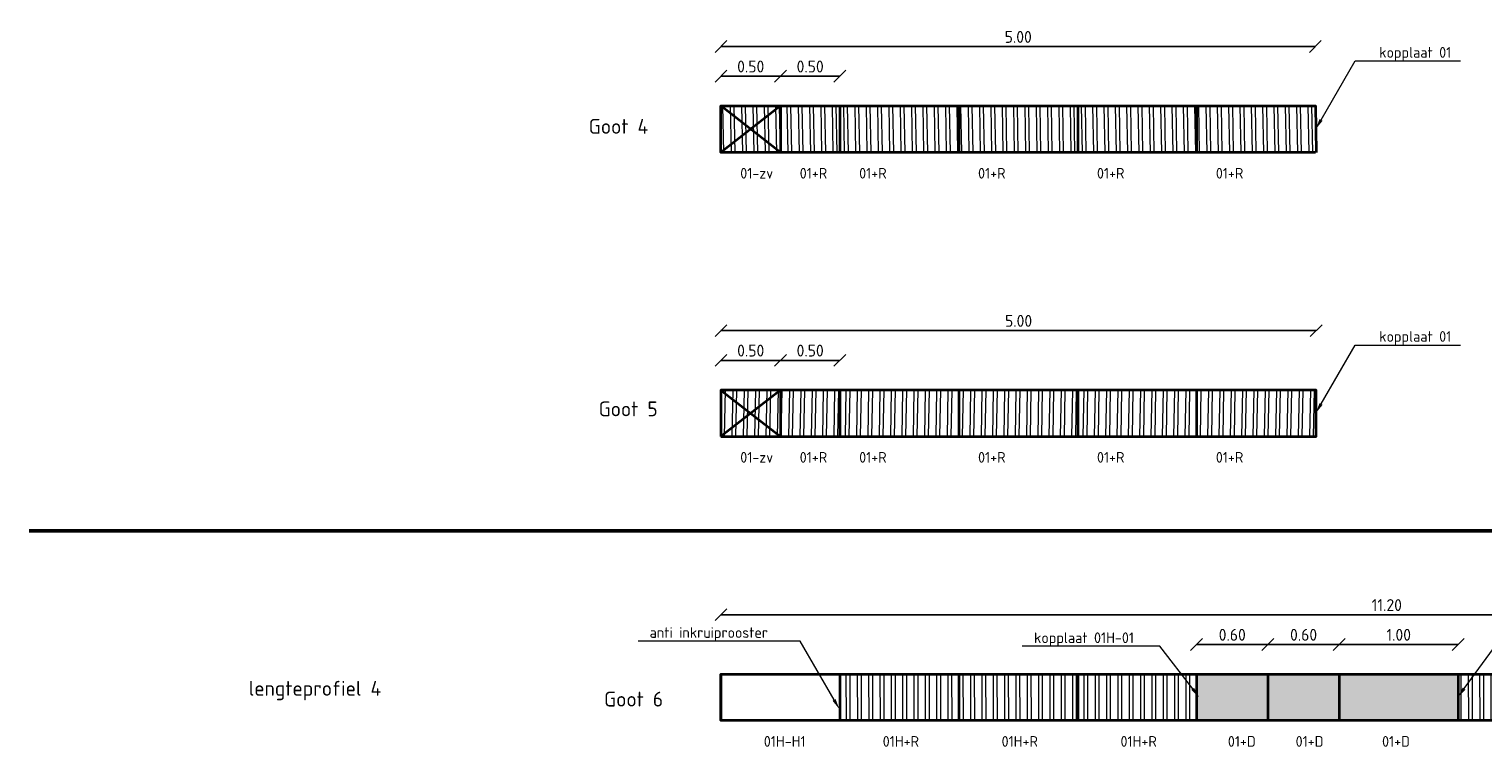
# Model space of a CAD drawing. Header units: metres. Extents: x 2158 to 2361, y 3646 to 3696.
# Tile 39 of 44: x 2232 to 2244, y 3667 to 3673. Entities that reach past the tile are written whole.
import ezdxf
from ezdxf import colors
from ezdxf.entities.mleader import LeaderData, LeaderLine
from ezdxf.math import Vec2, Vec3

# ---------------------------------------------------------------- set-up
doc = ezdxf.new("R2010")
doc.units = ezdxf.units.M
doc.header["$LTSCALE"] = 5
doc.linetypes.add('XX-CENTER', pattern=[8, 5, -1, 1, -1])
for name, color, linetype, lineweight in [('N-WE-RI-HWA_GOOT_LIJNGOOT-G gesloten', 1, 'Continuous', 35), ('N-WE-RI-HWA_GOOT_LIJNGOOT-rooster-V', 253, 'Continuous', 18), ('N-WE-RI-HWA_GOOT_LIJNGOOT-V gesloten', 253, 'Continuous', 18), ('N-WE-RI-HWA_GOOT_ROOSTERGOOT-T18', 10, 'Continuous', 18), ('N-WE-RI-HWA_uitstroombak-G', 3, 'Continuous', 25), ('X-XX-AL-PEIL-T18', 10, 'Continuous', 18), ('X-XX-AL-VERWIJZING_DOORSNEDE-G', 70, 'XX-CENTER', 50)]:
    doc.layers.add(name, color=color, linetype=linetype, lineweight=lineweight)
doc.layers.add('TL00_HULPLAAG', color=211, linetype='Continuous', plot=False)
doc.layers.add('TM00_MAATVOERING', color=1, linetype='Continuous')
doc.styles.add('NLCS-ISO', font='NLCS-ISO.ttf')
doc.styles.add('NLCS-ISO-M50-T18', font='NLCS-ISO.ttf', dxfattribs={"height": 0.09})
doc.styles.add('NLCS-ISO-M50-T25', font='NLCS-ISO.ttf', dxfattribs={"height": 0.125})
doc.dimstyles.new('NLCS RODOR-DIM-050', dxfattribs={"dimscale": 0.05, "dimtxt": 2, "dimasz": 2, "dimexe": 1.25, "dimexo": 0.625, "dimtad": 1, "dimzin": 1, "dimdsep": 46, "dimtxsty": 'NLCS-ISO', "dimblk": 'OBLIQUE', "dimcen": 0, "dimse1": 1, "dimse2": 1, "dimclrd": 256, "dimclre": 1, "dimclrt": 256, "dimadec": 0, "dimazin": 0, "dimtfac": 1, "dimtmove": 2, "dimatfit": 3, "dimfxl": 1, "dimtolj": 1, "dimtzin": 0, "dimlwd": -1, "dimlwe": -1, "dimarcsym": 0})

# ---------------------------------------------------------------- blocks, each defined once
blk = doc.blocks.new('_Oblique')
at = {"color": 0, "linetype": 'ByBlock', "lineweight": -2}
blk.add_line((-0.5, -0.5), (0.5, 0.5), dxfattribs=at)
blk = doc.blocks.new('*D7')
at = {"layer": 'Defpoints', "color": 0, "transparency": 16777216}
for p in [(2242.379, 3672.984), (2237.38, 3672.484), (2242.379, 3672.484)]:
    blk.add_point(p, dxfattribs=at)
at = {"layer": 'TM00_MAATVOERING', "transparency": 16777216}
blk.add_line((2237.38, 3672.984), (2242.379, 3672.984), dxfattribs=at)
at = {"layer": 'TM00_MAATVOERING', "transparency": 16777216, "xscale": 0.1, "yscale": 0.1, "zscale": 0.1, "rotation": 180}
blk.add_blockref('_Oblique', (2237.38, 3672.984), dxfattribs=at)
at = {"layer": 'TM00_MAATVOERING', "transparency": 16777216, "xscale": 0.1, "yscale": 0.1, "zscale": 0.1}
blk.add_blockref('_Oblique', (2242.379, 3672.984), dxfattribs=at)
at = {"layer": 'TM00_MAATVOERING', "transparency": 16777216, "insert": (2239.88, 3673.065), "char_height": 0.1, "attachment_point": 5, "style": 'NLCS-ISO'}
blk.add_mtext('\\A1;5.00', dxfattribs=at)
blk = doc.blocks.new('*D8')
at = {"layer": 'Defpoints', "color": 0, "transparency": 16777216}
for p in [(2237.88, 3672.734), (2237.38, 3672.484), (2237.88, 3672.484)]:
    blk.add_point(p, dxfattribs=at)
at = {"layer": 'TM00_MAATVOERING', "transparency": 16777216}
blk.add_line((2237.38, 3672.734), (2237.88, 3672.734), dxfattribs=at)
at = {"layer": 'TM00_MAATVOERING', "transparency": 16777216, "xscale": 0.1, "yscale": 0.1, "zscale": 0.1, "rotation": 180}
blk.add_blockref('_Oblique', (2237.38, 3672.734), dxfattribs=at)
at = {"layer": 'TM00_MAATVOERING', "transparency": 16777216, "xscale": 0.1, "yscale": 0.1, "zscale": 0.1}
blk.add_blockref('_Oblique', (2237.88, 3672.734), dxfattribs=at)
at = {"layer": 'TM00_MAATVOERING', "transparency": 16777216, "insert": (2237.63, 3672.816), "char_height": 0.1, "attachment_point": 5, "style": 'NLCS-ISO'}
blk.add_mtext('\\A1;0.50', dxfattribs=at)
blk = doc.blocks.new('*D9')
at = {"layer": 'Defpoints', "color": 0, "transparency": 16777216}
for p in [(2238.38, 3672.734), (2237.88, 3672.484), (2238.38, 3672.484)]:
    blk.add_point(p, dxfattribs=at)
at = {"layer": 'TM00_MAATVOERING', "transparency": 16777216}
blk.add_line((2237.88, 3672.734), (2238.38, 3672.734), dxfattribs=at)
at = {"layer": 'TM00_MAATVOERING', "transparency": 16777216, "xscale": 0.1, "yscale": 0.1, "zscale": 0.1, "rotation": 180}
blk.add_blockref('_Oblique', (2237.88, 3672.734), dxfattribs=at)
at = {"layer": 'TM00_MAATVOERING', "transparency": 16777216, "xscale": 0.1, "yscale": 0.1, "zscale": 0.1}
blk.add_blockref('_Oblique', (2238.38, 3672.734), dxfattribs=at)
at = {"layer": 'TM00_MAATVOERING', "transparency": 16777216, "insert": (2238.13, 3672.816), "char_height": 0.1, "attachment_point": 5, "style": 'NLCS-ISO'}
blk.add_mtext('\\A1;0.50', dxfattribs=at)
blk = doc.blocks.new('*D10')
at = {"layer": 'Defpoints', "color": 0, "transparency": 16777216}
for p in [(2242.385, 3670.594), (2237.38, 3670.094), (2242.385, 3670.094)]:
    blk.add_point(p, dxfattribs=at)
at = {"layer": 'TM00_MAATVOERING', "transparency": 16777216}
blk.add_line((2237.38, 3670.594), (2242.385, 3670.594), dxfattribs=at)
at = {"layer": 'TM00_MAATVOERING', "transparency": 16777216, "xscale": 0.1, "yscale": 0.1, "zscale": 0.1, "rotation": 180}
blk.add_blockref('_Oblique', (2237.38, 3670.594), dxfattribs=at)
at = {"layer": 'TM00_MAATVOERING', "transparency": 16777216, "xscale": 0.1, "yscale": 0.1, "zscale": 0.1}
blk.add_blockref('_Oblique', (2242.385, 3670.594), dxfattribs=at)
at = {"layer": 'TM00_MAATVOERING', "transparency": 16777216, "insert": (2239.883, 3670.676), "char_height": 0.1, "attachment_point": 5, "style": 'NLCS-ISO'}
blk.add_mtext('\\A1;5.00', dxfattribs=at)
blk = doc.blocks.new('*D11')
at = {"layer": 'Defpoints', "color": 0, "transparency": 16777216}
for p in [(2237.88, 3670.344), (2237.38, 3670.094), (2237.88, 3670.094)]:
    blk.add_point(p, dxfattribs=at)
at = {"layer": 'TM00_MAATVOERING', "transparency": 16777216}
blk.add_line((2237.38, 3670.344), (2237.88, 3670.344), dxfattribs=at)
at = {"layer": 'TM00_MAATVOERING', "transparency": 16777216, "xscale": 0.1, "yscale": 0.1, "zscale": 0.1, "rotation": 180}
blk.add_blockref('_Oblique', (2237.38, 3670.344), dxfattribs=at)
at = {"layer": 'TM00_MAATVOERING', "transparency": 16777216, "xscale": 0.1, "yscale": 0.1, "zscale": 0.1}
blk.add_blockref('_Oblique', (2237.88, 3670.344), dxfattribs=at)
at = {"layer": 'TM00_MAATVOERING', "transparency": 16777216, "insert": (2237.63, 3670.426), "char_height": 0.1, "attachment_point": 5, "style": 'NLCS-ISO'}
blk.add_mtext('\\A1;0.50', dxfattribs=at)
blk = doc.blocks.new('*D12')
at = {"layer": 'Defpoints', "color": 0, "transparency": 16777216}
for p in [(2238.38, 3670.344), (2237.88, 3670.094), (2238.38, 3670.094)]:
    blk.add_point(p, dxfattribs=at)
at = {"layer": 'TM00_MAATVOERING', "transparency": 16777216}
blk.add_line((2237.88, 3670.344), (2238.38, 3670.344), dxfattribs=at)
at = {"layer": 'TM00_MAATVOERING', "transparency": 16777216, "xscale": 0.1, "yscale": 0.1, "zscale": 0.1, "rotation": 180}
blk.add_blockref('_Oblique', (2237.88, 3670.344), dxfattribs=at)
at = {"layer": 'TM00_MAATVOERING', "transparency": 16777216, "xscale": 0.1, "yscale": 0.1, "zscale": 0.1}
blk.add_blockref('_Oblique', (2238.38, 3670.344), dxfattribs=at)
at = {"layer": 'TM00_MAATVOERING', "transparency": 16777216, "insert": (2238.13, 3670.426), "char_height": 0.1, "attachment_point": 5, "style": 'NLCS-ISO'}
blk.add_mtext('\\A1;0.50', dxfattribs=at)
blk = doc.blocks.new('*D13')
at = {"layer": 'Defpoints', "color": 0, "transparency": 16777216}
for p in [(2248.58, 3668.204), (2237.38, 3667.704), (2248.58, 3667.704)]:
    blk.add_point(p, dxfattribs=at)
at = {"layer": 'TM00_MAATVOERING', "transparency": 16777216}
blk.add_line((2237.38, 3668.204), (2248.58, 3668.204), dxfattribs=at)
at = {"layer": 'TM00_MAATVOERING', "transparency": 16777216, "xscale": 0.1, "yscale": 0.1, "zscale": 0.1, "rotation": 180}
blk.add_blockref('_Oblique', (2237.38, 3668.204), dxfattribs=at)
at = {"layer": 'TM00_MAATVOERING', "transparency": 16777216, "xscale": 0.1, "yscale": 0.1, "zscale": 0.1}
blk.add_blockref('_Oblique', (2248.58, 3668.204), dxfattribs=at)
at = {"layer": 'TM00_MAATVOERING', "transparency": 16777216, "insert": (2242.98, 3668.285), "char_height": 0.1, "attachment_point": 5, "style": 'NLCS-ISO'}
blk.add_mtext('\\A1;11.20', dxfattribs=at)
blk = doc.blocks.new('*D14')
at = {"layer": 'Defpoints', "color": 0, "transparency": 16777216}
for p in [(2241.98, 3667.954), (2241.38, 3667.704), (2241.98, 3667.704)]:
    blk.add_point(p, dxfattribs=at)
at = {"layer": 'TM00_MAATVOERING', "transparency": 16777216}
blk.add_line((2241.38, 3667.954), (2241.98, 3667.954), dxfattribs=at)
at = {"layer": 'TM00_MAATVOERING', "transparency": 16777216, "xscale": 0.1, "yscale": 0.1, "zscale": 0.1, "rotation": 180}
blk.add_blockref('_Oblique', (2241.38, 3667.954), dxfattribs=at)
at = {"layer": 'TM00_MAATVOERING', "transparency": 16777216, "xscale": 0.1, "yscale": 0.1, "zscale": 0.1}
blk.add_blockref('_Oblique', (2241.98, 3667.954), dxfattribs=at)
at = {"layer": 'TM00_MAATVOERING', "transparency": 16777216, "insert": (2241.68, 3668.035), "char_height": 0.1, "attachment_point": 5, "style": 'NLCS-ISO'}
blk.add_mtext('\\A1;0.60', dxfattribs=at)
blk = doc.blocks.new('*D15')
at = {"layer": 'Defpoints', "color": 0, "transparency": 16777216}
for p in [(2242.58, 3667.954), (2241.98, 3667.704), (2242.58, 3667.704)]:
    blk.add_point(p, dxfattribs=at)
at = {"layer": 'TM00_MAATVOERING', "transparency": 16777216}
blk.add_line((2241.98, 3667.954), (2242.58, 3667.954), dxfattribs=at)
at = {"layer": 'TM00_MAATVOERING', "transparency": 16777216, "xscale": 0.1, "yscale": 0.1, "zscale": 0.1, "rotation": 180}
blk.add_blockref('_Oblique', (2241.98, 3667.954), dxfattribs=at)
at = {"layer": 'TM00_MAATVOERING', "transparency": 16777216, "xscale": 0.1, "yscale": 0.1, "zscale": 0.1}
blk.add_blockref('_Oblique', (2242.58, 3667.954), dxfattribs=at)
at = {"layer": 'TM00_MAATVOERING', "transparency": 16777216, "insert": (2242.28, 3668.035), "char_height": 0.1, "attachment_point": 5, "style": 'NLCS-ISO'}
blk.add_mtext('\\A1;0.60', dxfattribs=at)
blk = doc.blocks.new('*D50')
at = {"layer": 'Defpoints', "color": 0, "transparency": 16777216}
for p in [(2243.58, 3667.954), (2242.58, 3667.704), (2243.58, 3667.704)]:
    blk.add_point(p, dxfattribs=at)
at = {"layer": 'TM00_MAATVOERING', "transparency": 16777216}
blk.add_line((2242.58, 3667.954), (2243.58, 3667.954), dxfattribs=at)
at = {"layer": 'TM00_MAATVOERING', "transparency": 16777216, "xscale": 0.1, "yscale": 0.1, "zscale": 0.1, "rotation": 180}
blk.add_blockref('_Oblique', (2242.58, 3667.954), dxfattribs=at)
at = {"layer": 'TM00_MAATVOERING', "transparency": 16777216, "xscale": 0.1, "yscale": 0.1, "zscale": 0.1}
blk.add_blockref('_Oblique', (2243.58, 3667.954), dxfattribs=at)
at = {"layer": 'TM00_MAATVOERING', "transparency": 16777216, "insert": (2243.08, 3668.035), "char_height": 0.1, "attachment_point": 5, "style": 'NLCS-ISO'}
blk.add_mtext('\\A1;1.00', dxfattribs=at)

msp = doc.modelspace()

# ---------------------------------------------------------------- hatches: boundary and pattern name
at = {"layer": 'N-WE-RI-HWA_GOOT_LIJNGOOT-rooster-V'}
h = msp.add_hatch(dxfattribs=at)
h.set_pattern_fill('ANSI32', color=256, scale=0.01, angle=46.0474)
h.set_pattern_definition([(91.047365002, (-431933.45971, -228336.50038), (-0.095234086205, -0.00174106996), []), (91.047365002, (-431933.42855, -228336.46806), (-0.095234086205, -0.00174106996), [])])
h.paths.add_polyline_path([(2242.385, 3672.094), (2242.379, 3672.484), (2237.38, 3672.484), (2237.38, 3672.094)])
h = msp.add_hatch(dxfattribs=at)
h.set_pattern_fill('ANSI32', color=256, scale=0.01, angle=43.9147)
h.set_pattern_definition([(88.91471806, (-385753.66947, -299290.4943), (-0.095232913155, 0.00180409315), []), (88.91471806, (-385753.63712, -299290.46316), (-0.095232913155, 0.00180409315), [])])
h.paths.add_polyline_path([(2237.38, 3669.704), (2242.385, 3669.704), (2242.385, 3670.094), (2237.375, 3670.094)])
h = msp.add_hatch(dxfattribs=at)
h.set_pattern_fill('ANSI32', color=256, scale=0.01, angle=45.09)
h.set_pattern_definition([(90.08996582, (-81689.22613, -481244.896035), (-0.09524988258, -0.000149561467), []), (90.08996582, (-81689.19443, -481244.86424), (-0.09524988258, -0.000149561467), [])])
h.paths.add_polyline_path([(2241.38, 3667.704), (2240.38, 3667.704), (2240.38, 3667.314), (2241.38, 3667.314)])
h.paths.add_polyline_path([(2240.38, 3667.704), (2239.38, 3667.704), (2239.38, 3667.314), (2240.38, 3667.314)])
h.paths.add_polyline_path([(2239.38, 3667.704), (2238.38, 3667.704), (2238.38, 3667.314), (2239.38, 3667.314)])
h = msp.add_hatch(dxfattribs=at)
h.set_pattern_fill('ANSI32', color=256, scale=0.01, angle=45.09)
h.set_pattern_definition([(90.08996582, (-81689.32613, -481244.89608), (-0.09524988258, -0.000149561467), []), (90.08996582, (-81689.29443, -481244.86428), (-0.09524988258, -0.000149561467), [])])
h.paths.add_polyline_path([(2248.58, 3667.704), (2247.58, 3667.704), (2247.58, 3667.314), (2248.58, 3667.314)])
h.paths.add_polyline_path([(2247.58, 3667.704), (2246.58, 3667.704), (2246.58, 3667.314), (2247.58, 3667.314)])
h.paths.add_polyline_path([(2246.58, 3667.704), (2245.58, 3667.704), (2245.58, 3667.314), (2246.58, 3667.314)])
h.paths.add_polyline_path([(2245.58, 3667.704), (2244.58, 3667.704), (2244.58, 3667.314), (2245.58, 3667.314)])
h.paths.add_polyline_path([(2244.58, 3667.704), (2243.58, 3667.704), (2243.58, 3667.314), (2244.58, 3667.314)])
at = {"layer": 'N-WE-RI-HWA_GOOT_LIJNGOOT-V gesloten'}
h = msp.add_hatch(color=256, dxfattribs=at)
h.dxf.hatch_style = 1
h.paths.add_polyline_path([(2243.58, 3667.704), (2242.58, 3667.704), (2242.58, 3667.314), (2243.58, 3667.314)])
h.paths.add_polyline_path([(2242.58, 3667.704), (2241.58, 3667.704), (2241.58, 3667.314), (2242.58, 3667.314)])
h.paths.add_polyline_path([(2241.58, 3667.704), (2241.38, 3667.703), (2241.381, 3667.314), (2241.58, 3667.314)])

# ---------------------------------------------------------------- linework, layer by layer
at = {"layer": 'N-WE-RI-HWA_GOOT_LIJNGOOT-G gesloten'}
for points in [[(2242.379, 3672.094), (2237.38, 3672.094), (2237.38, 3672.484), (2242.379, 3672.484), (2242.385, 3672.094)], [(2237.88, 3672.484), (2237.38, 3672.094)], [(2237.88, 3672.094), (2237.38, 3672.484)], [(2237.88, 3672.484), (2237.88, 3672.094)], [(2238.38, 3672.484), (2238.38, 3672.094)], [(2239.38, 3672.484), (2239.38, 3672.094)], [(2240.38, 3672.484), (2240.38, 3672.094)], [(2241.38, 3672.484), (2241.38, 3672.094)], [(2237.38, 3669.704), (2242.385, 3669.704), (2242.385, 3670.094), (2237.38, 3670.094), (2237.38, 3669.704)], [(2237.88, 3670.094), (2237.38, 3669.704)], [(2237.38, 3670.094), (2237.88, 3669.704)], [(2237.88, 3670.094), (2237.88, 3669.704)], [(2238.38, 3670.094), (2238.38, 3669.704)], [(2239.38, 3670.094), (2239.38, 3669.704)], [(2240.38, 3670.094), (2240.38, 3669.704)], [(2241.38, 3670.094), (2241.38, 3669.704)], [(2241.38, 3667.314), (2237.38, 3667.314), (2237.38, 3667.704), (2241.38, 3667.704)], [(2237.38, 3667.704), (2237.38, 3667.314)], [(2238.38, 3667.704), (2238.38, 3667.314)], [(2239.38, 3667.704), (2239.38, 3667.314)], [(2240.38, 3667.704), (2240.38, 3667.314)], [(2241.38, 3667.704), (2243.58, 3667.704)], [(2241.38, 3667.704), (2241.38, 3667.314)], [(2241.98, 3667.704), (2241.98, 3667.314)], [(2242.58, 3667.704), (2242.58, 3667.314)], [(2243.58, 3667.704), (2248.58, 3667.704)], [(2243.58, 3667.704), (2243.58, 3667.314)], [(2243.58, 3667.314), (2241.38, 3667.314)], [(2248.58, 3667.314), (2243.58, 3667.314)]]:
    msp.add_lwpolyline(points, dxfattribs=at)
at = {"layer": 'N-WE-RI-HWA_uitstroombak-G'}
msp.add_lwpolyline([(2237.38, 3667.704), (2237.38, 3667.314)], dxfattribs=at)
at = {"layer": 'X-XX-AL-VERWIJZING_DOORSNEDE-G'}
msp.add_line((2231.561, 3668.909), (2261.684, 3668.909), dxfattribs=at)

# ---------------------------------------------------------------- texts
at = {"layer": 'N-WE-RI-HWA_GOOT_ROOSTERGOOT-T18', "style": 'NLCS-ISO-M50-T25'}
for s, rotation, p in [('Goot 4', 0, (2236.268, 3672.25)), ('Goot 5', 360, (2236.351, 3669.873)), ('Goot 6', 360, (2236.397, 3667.431))]:
    msp.add_text(s, height=0.125, rotation=rotation, dxfattribs=at).set_placement(p)
at = {"layer": 'N-WE-RI-HWA_GOOT_ROOSTERGOOT-T18', "style": 'NLCS-ISO-M50-T18'}
for s, p in [('01-zv', (2237.542, 3671.873)), ('01+R', (2238.042, 3671.873)), ('01+R', (2238.542, 3671.873)), ('01+R', (2239.542, 3671.873)), ('01+R', (2240.542, 3671.873)), ('01+R', (2241.542, 3671.873)), ('01-zv', (2237.542, 3669.483)), ('01+R', (2238.042, 3669.483)), ('01+R', (2238.542, 3669.483)), ('01+R', (2239.542, 3669.483)), ('01+R', (2240.542, 3669.483)), ('01+R', (2241.542, 3669.483)), ('01H-H1', (2237.74, 3667.093)), ('01H+R', (2238.74, 3667.093)), ('01H+R', (2239.74, 3667.093)), ('01H+R', (2240.74, 3667.093)), ('01+D', (2241.643, 3667.093)), ('01+D', (2242.213, 3667.093)), ('01+D', (2242.94, 3667.093))]:
    msp.add_text(s, height=0.09, dxfattribs=at).set_placement(p)
at = {"layer": 'TL00_HULPLAAG', "style": 'NLCS-ISO-M50-T25'}
msp.add_text('lengteprofiel 4', height=0.125, rotation=0, dxfattribs=at).set_placement((2233.408, 3667.522))

# ---------------------------------------------------------------- dimensions: what is measured, and where the dimension line sits
at = {"layer": 'TM00_MAATVOERING'}
for base, p1, p2, picture, middle in [((2242.379, 3672.984), (2237.38, 3672.484), (2242.379, 3672.484), '*D7', (2239.88, 3673.065)), ((2237.88, 3672.734), (2237.38, 3672.484), (2237.88, 3672.484), '*D8', (2237.63, 3672.816)), ((2238.38, 3672.734), (2237.88, 3672.484), (2238.38, 3672.484), '*D9', (2238.13, 3672.816)), ((2237.88, 3670.344), (2237.38, 3670.094), (2237.88, 3670.094), '*D11', (2237.63, 3670.426)), ((2238.38, 3670.344), (2237.88, 3670.094), (2238.38, 3670.094), '*D12', (2238.13, 3670.426)), ((2248.58, 3668.204), (2237.38, 3667.704), (2248.58, 3667.704), '*D13', (2242.98, 3668.285)), ((2241.98, 3667.954), (2241.38, 3667.704), (2241.98, 3667.704), '*D14', (2241.68, 3668.035)), ((2242.58, 3667.954), (2241.98, 3667.704), (2242.58, 3667.704), '*D15', (2242.28, 3668.035)), ((2243.58, 3667.954), (2242.58, 3667.704), (2243.58, 3667.704), '*D50', (2243.08, 3668.035))]:
    dim = msp.add_linear_dim(base=base, p1=p1, p2=p2, dimstyle='NLCS RODOR-DIM-050', dxfattribs=at)
    dim.commit()
    dim.dimension.update_dxf_attribs({"geometry": picture, "text_midpoint": middle})
dim = msp.add_linear_dim(base=(2242.385, 3670.594), p1=(2237.38, 3670.094), p2=(2242.385, 3670.094), text='5.00', dimstyle='NLCS RODOR-DIM-050', dxfattribs=at)
dim.commit()
dim.dimension.update_dxf_attribs({"geometry": '*D10', "text_midpoint": (2239.883, 3670.676)})

# ---------------------------------------------------------------- leaders
at = {"layer": 'X-XX-AL-PEIL-T18'}
ml = msp.add_multileader_mtext('Standard', dxfattribs=at)
ml.set_content('kopplaat 01', color=256, style='NLCS-ISO-M50-T18')
ml.set_leader_properties(color=256, linetype='ByLayer', lineweight=-1)
ml.build(insert=Vec2(0, 0))
ml.multileader.update_dxf_attribs({"text_left_attachment_type": 5, "text_right_attachment_type": 5, "dogleg_length": 0.9, "arrow_head_size": 0.09})
ctx = ml.context
ctx.base_point, ctx.char_height, ctx.arrow_head_size, ctx.landing_gap_size, ctx.plane_origin = Vec3(2242.898, 3672.863), 0.09, 0.09, 0.018, Vec3(2242.382, 3672.289)
ctx.left_attachment, ctx.right_attachment = 5, 5
notes = []
notes.append((ctx, [(0, (1, 1, 0), (2242.713, 3672.863), (1, 0), 0.184, [(0, [(2242.382, 3672.289)], 0, [])])]))
ctx.mtext.insert, ctx.mtext.flow_direction = Vec3(2242.916, 3672.98), 5
ml = msp.add_multileader_mtext('Standard', dxfattribs=at)
ml.set_content('kopplaat 01', color=256, style='NLCS-ISO-M50-T18')
ml.set_leader_properties(color=256, linetype='ByLayer', lineweight=-1)
ml.build(insert=Vec2(0, 0))
ml.multileader.update_dxf_attribs({"text_left_attachment_type": 5, "text_right_attachment_type": 5, "dogleg_length": 0.9, "arrow_head_size": 0.09})
ctx = ml.context
ctx.base_point, ctx.char_height, ctx.arrow_head_size, ctx.landing_gap_size, ctx.plane_origin = Vec3(2242.898, 3670.473), 0.09, 0.09, 0.018, Vec3(2242.382, 3669.899)
ctx.left_attachment, ctx.right_attachment = 5, 5
notes.append((ctx, [(0, (1, 1, 0), (2242.713, 3670.473), (1, 0), 0.184, [(0, [(2242.382, 3669.899)], 0, [])])]))
ctx.mtext.insert, ctx.mtext.flow_direction = Vec3(2242.916, 3670.59), 5
ml = msp.add_multileader_mtext('Standard', dxfattribs=at)
ml.set_content('anti inkruiprooster ', color=256, style='NLCS-ISO-M50-T18')
ml.set_leader_properties(color=256, linetype='ByLayer', lineweight=-1)
ml.build(insert=Vec2(0, 0))
ml.multileader.update_dxf_attribs({"text_left_attachment_type": 5, "text_right_attachment_type": 5, "dogleg_length": 0.9, "arrow_head_size": 0.09})
ctx = ml.context
ctx.base_point, ctx.char_height, ctx.arrow_head_size, ctx.landing_gap_size, ctx.plane_origin = Vec3(2236.762, 3667.982), 0.09, 0.09, 0.018, Vec3(2238.376, 3667.409)
ctx.left_attachment, ctx.right_attachment = 5, 5
notes.append((ctx, [(0, (1, 1, 0), (2238.046, 3667.982), (-1, 0), 0.23, [(0, [(2238.376, 3667.409)], 0, [])])]))
ctx.mtext.insert, ctx.mtext.flow_direction = Vec3(2236.78, 3668.099), 5
ml = msp.add_multileader_mtext('Standard', dxfattribs=at)
ml.set_content('kopplaat 01H-01', color=256, style='NLCS-ISO-M50-T18')
ml.set_leader_properties(color=256, linetype='ByLayer', lineweight=-1)
ml.build(insert=Vec2(0, 0))
ml.multileader.update_dxf_attribs({"text_left_attachment_type": 5, "text_right_attachment_type": 5, "dogleg_length": 0.9, "arrow_head_size": 0.09})
ctx = ml.context
ctx.base_point, ctx.char_height, ctx.arrow_head_size, ctx.landing_gap_size, ctx.plane_origin = Vec3(2239.995, 3667.938), 0.09, 0.09, 0.018, Vec3(2241.402, 3667.509)
ctx.left_attachment, ctx.right_attachment = 5, 5
notes.append((ctx, [(0, (1, 1, 0), (2241.071, 3667.938), (-1, 0), 0.184, [(0, [(2241.402, 3667.509)], 0, [])])]))
ctx.mtext.insert, ctx.mtext.flow_direction = Vec3(2240.013, 3668.055), 5
ml = msp.add_multileader_mtext('Standard', dxfattribs=at)
ml.set_content('kopplaat 01H-01', color=256, style='NLCS-ISO-M50-T18')
ml.set_leader_properties(color=256, linetype='ByLayer', lineweight=-1)
ml.build(insert=Vec2(0, 0))
ml.multileader.update_dxf_attribs({"text_left_attachment_type": 5, "text_right_attachment_type": 5, "dogleg_length": 0.9, "arrow_head_size": 0.09})
ctx = ml.context
ctx.base_point, ctx.char_height, ctx.arrow_head_size, ctx.landing_gap_size, ctx.plane_origin = Vec3(2244.092, 3667.962), 0.09, 0.09, 0.018, Vec3(2243.577, 3667.509)
ctx.left_attachment, ctx.right_attachment = 5, 5
notes.append((ctx, [(0, (1, 1, 0), (2243.908, 3667.962), (1, 0), 0.184, [(0, [(2243.577, 3667.509)], 0, [])])]))
ctx.mtext.insert, ctx.mtext.flow_direction = Vec3(2244.11, 3668.079), 5
for ctx, leaders in notes:
    for number, flags, end, landing, length, lines in leaders:
        leader = LeaderData()
        leader.index, (leader.has_last_leader_line, leader.has_dogleg_vector, leader.attachment_direction) = number, flags
        leader.last_leader_point, leader.dogleg_vector, leader.dogleg_length = Vec3(end), Vec3(landing), length
        for number, points, colour, breaks in lines:
            line = LeaderLine()
            line.index, line.vertices, line.color, line.breaks = number, Vec3.list(points), colors.encode_raw_color(colour), breaks
            leader.lines.append(line)
        ctx.leaders.append(leader)

doc.saveas('drawing.dxf')
